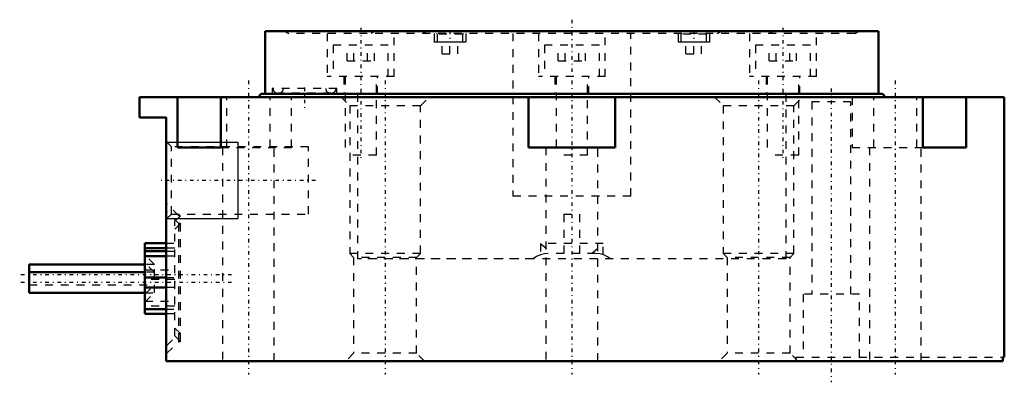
# Model space of a CAD drawing. Header units: millimetres. Extents: x -70 to 55, y -3 to 43.
import ezdxf

# ---------------------------------------------------------------- set-up
doc = ezdxf.new("R2010")
doc.units = ezdxf.units.MM
doc.linetypes.add('Center', pattern=[1.5, 0.45, -0.5, 0.05, -0.5])
doc.linetypes.add('Dashed', pattern=[2, 1, -1])
for name, color, linetype, lineweight in [('2d ConnectionPoints', 7, 'Continuous', 50), ('AM_0', 7, 'Continuous', 50), ('AM_5', 3, 'Continuous', 25), ('AM_7', 7, 'Center', 25), ('AM_9', 6, 'Dashed', 25)]:
    doc.layers.add(name, color=color, linetype=linetype, lineweight=lineweight)

# ---------------------------------------------------------------- blocks, each defined once
blk = doc.blocks.new('1_AMF553152_0_in_AMF558051_2')
at = {"layer": 'AM_0'}
for p, q in [((-39, 42), (-39, 34)), ((39, 42), (-39, 42)), ((39, 34), (39, 42))]:
    blk.add_line(p, q, dxfattribs=at)
at = {"layer": 'AM_5'}
for p, q in [((-17.5, 41.7), (-17.5, 40.6)), ((-13.5, 41.7), (-13.5, 40.6)), ((13.5, 41.7), (13.5, 40.6)), ((17.5, 41.7), (17.5, 40.6)), ((-13.5, 40.6), (-17.5, 40.6)), ((17.5, 40.6), (13.5, 40.6))]:
    blk.add_line(p, q, dxfattribs=at)
at = {"layer": 'AM_7'}
for p, q in [((-26.85, 42.4), (-26.85, 25.5)), ((-15.5, 42.07), (-15.5, 40.53)), ((15.5, 42.07), (15.5, 40.53)), ((26.85, 42.4), (26.85, 25.5)), ((-34, 34.82), (-34, 32.18))]:
    blk.add_line(p, q, dxfattribs=at)
at = {"layer": 'AM_9'}
for p, q in [((-36.5, 42), (-35.98, 41.7)), ((35.98, 41.7), (-35.98, 41.7)), ((-31.1, 41.7), (-31.1, 36.2)), ((-25, 42), (-25.52, 41.7)), ((-22.6, 36.2), (-22.6, 41.7)), ((-19, 42), (-18.48, 41.7)), ((-17.2, 41.7), (-17.12, 41.62)), ((-17.12, 41.62), (-17.12, 40.6)), ((-13.88, 41.62), (-17.12, 41.62)), ((-13.88, 41.62), (-13.8, 41.7)), ((-13.88, 40.6), (-13.88, 41.62)), ((-7.5, 41.7), (-7.5, 21)), ((-4.25, 41.7), (-4.25, 36.2)), ((4.25, 36.2), (4.25, 41.7)), ((7.5, 21), (7.5, 41.7)), ((13.8, 41.7), (13.88, 41.62)), ((13.88, 41.62), (13.88, 40.6)), ((17.12, 41.62), (13.88, 41.62)), ((17.12, 41.62), (17.2, 41.7)), ((17.12, 40.6), (17.12, 41.62)), ((18.48, 41.7), (19, 42)), ((22.6, 41.7), (22.6, 36.2)), ((25.52, 41.7), (25, 42)), ((31.1, 36.2), (31.1, 41.7)), ((35.98, 41.7), (36.5, 42)), ((-30.35, 40.2), (-30.35, 36.2)), ((-23.35, 40.2), (-30.35, 40.2)), ((-28.58, 38.2), (-28.58, 40.2)), ((-27.71, 38.2), (-27.71, 40.2)), ((-25.98, 38.2), (-25.98, 40.2)), ((-25.11, 38.2), (-25.11, 40.2)), ((-23.35, 36.2), (-23.35, 40.2)), ((-13.88, 40.6), (-17.12, 40.6)), ((-16.5, 39.1), (-16.5, 40.6)), ((-15.5, 39.1), (-15.5, 40.6)), ((-14.5, 39.1), (-14.5, 40.6)), ((-3.5, 40.2), (-3.5, 36.2)), ((3.5, 40.2), (-3.5, 40.2)), ((-1.73, 38.2), (-1.73, 40.2)), ((-0.87, 38.2), (-0.87, 40.2)), ((0.87, 38.2), (0.87, 40.2)), ((1.73, 38.2), (1.73, 40.2)), ((3.5, 36.2), (3.5, 40.2)), ((17.12, 40.6), (13.88, 40.6)), ((14.5, 39.1), (14.5, 40.6)), ((15.5, 39.1), (15.5, 40.6)), ((16.5, 39.1), (16.5, 40.6)), ((23.35, 40.2), (23.35, 36.2)), ((30.35, 40.2), (23.35, 40.2)), ((25.11, 38.2), (25.11, 40.2)), ((25.98, 38.2), (25.98, 40.2)), ((27.71, 38.2), (27.71, 40.2)), ((28.58, 38.2), (28.58, 40.2)), ((30.35, 36.2), (30.35, 40.2)), ((-16.5, 39.1), (-14.5, 39.1)), ((14.5, 39.1), (16.5, 39.1)), ((-28.58, 38.2), (-25.11, 38.2)), ((-1.73, 38.2), (1.73, 38.2)), ((25.11, 38.2), (28.58, 38.2)), ((-22.6, 36.2), (-31.1, 36.2)), ((-29, 36.2), (-29, 34)), ((-28.85, 36.2), (-28.85, 26.2)), ((-24.85, 26.2), (-24.85, 36.2)), ((-24.7, 34), (-24.7, 36.2)), ((4.25, 36.2), (-4.25, 36.2)), ((-2.15, 36.2), (-2.15, 34)), ((-2, 36.2), (-2, 26.2)), ((2, 26.2), (2, 36.2)), ((2.15, 34), (2.15, 36.2)), ((31.1, 36.2), (22.6, 36.2)), ((24.7, 36.2), (24.7, 34)), ((24.85, 36.2), (24.85, 26.2)), ((28.85, 26.2), (28.85, 36.2)), ((29, 34), (29, 36.2)), ((-38.1, 34.7), (-38.1, 34)), ((-29.9, 34.7), (-38.1, 34.7)), ((-30.6, 34.1), (-37.4, 34.1)), ((-29.9, 34), (-29.9, 34.7)), ((-27.25, 34), (-27.25, 13)), ((27.25, 13), (27.25, 34)), ((-24.85, 26.2), (-28.85, 26.2)), ((2, 26.2), (-2, 26.2)), ((28.85, 26.2), (24.85, 26.2)), ((7.5, 21), (-7.5, 21)), ((-1, 18.7), (1, 18.7)), ((-1, 18.7), (-1, 13.7)), ((1, 13.7), (1, 18.7)), ((-4, 14.96), (-2.5, 13.7)), ((-4, 14.96), (-4, 13.53)), ((4, 14.96), (-4, 14.96)), ((2.5, 13.7), (4, 14.96)), ((4, 13.53), (4, 14.96)), ((-4.93, 13), (-27.25, 13)), ((3, 13.7), (-3, 13.7)), ((27.25, 13), (4.93, 13))]:
    blk.add_line(p, q, dxfattribs=at)
for points in [[(-3, 13.7), (-3.5, 13.66), (-4, 13.53), (-4.48, 13.31), (-4.93, 13)], [(4.93, 13), (4.52, 13.29), (4.05, 13.51), (3.54, 13.65), (3, 13.7)]]:
    blk.add_lwpolyline(points, dxfattribs=at)
for centre, start, end in [((-37.4, 34.7), 180, 270), ((-37.3, 34.7), 270, 0), ((-30.7, 34.7), 180, 270), ((-30.6, 34.7), 270, 0)]:
    blk.add_arc(centre, 0.6, start, end, dxfattribs=at)
blk = doc.blocks.new('2_AMF558051_01_0_in_AMF558051_2')
at = {"layer": 'AM_0'}
for p, q in [((-39.5, 34), (-39.9, 33.6)), ((39.5, 34), (-39.5, 34)), ((39.9, 33.6), (39.5, 34)), ((55, 33.6), (-55, 33.6)), ((-55, 33.6), (-55, 31)), ((-50.14, 33.6), (-50.14, 27.2)), ((-44.64, 27.2), (-44.64, 33.6)), ((-5.5, 33.6), (-5.5, 27.2)), ((5.5, 27.2), (5.5, 33.6)), ((44.64, 33.6), (44.64, 27.2)), ((50.14, 27.2), (50.14, 33.6)), ((55, 0.5), (55, 33.6)), ((-51.61, 31), (-55, 31)), ((-51.61, 0), (-51.61, 31)), ((-50.14, 27.2), (-44.64, 27.2)), ((-5.5, 27.2), (5.5, 27.2)), ((44.64, 27.2), (50.14, 27.2)), ((-54.3, 15), (-51.61, 15)), ((-54.3, 15), (-54.3, 6)), ((-51.61, 14.37), (-54.3, 14.37)), ((-54.3, 14), (-51.61, 14)), ((-51.61, 13.37), (-54.3, 13.37)), ((-54.3, 12.3), (-69, 12.3)), ((-69, 8.7), (-69, 12.3)), ((-54.3, 11.3), (-69, 11.3)), ((-54.3, 10.63), (-51.61, 10.63)), ((-51.61, 9.37), (-54.3, 9.37)), ((-69, 8.7), (-54.3, 8.7)), ((-54.3, 6.63), (-51.61, 6.63)), ((-51.61, 6), (-54.3, 6)), ((54.82, 0), (-51.61, 0)), ((54.82, 0.5), (54.82, 0)), ((54.82, 0.5), (55, 0.5))]:
    blk.add_line(p, q, dxfattribs=at)
at = {"layer": 'AM_5'}
for p, q in [((-51.5, 27.86), (-42.5, 27.86)), ((-42.5, 27.86), (-42.5, 18.14)), ((-51.5, 18.14), (-42.5, 18.14))]:
    blk.add_line(p, q, dxfattribs=at)
at = {"layer": 'AM_7'}
for p, q in [((0, 43.45), (0, -1.7)), ((-41.14, 35.7), (-41.14, -1.7)), ((-23.75, 35.7), (-23.75, -1.7)), ((23.75, 35.7), (23.75, -1.7)), ((41.14, 35.7), (41.14, -1.7)), ((33, 34.7), (33, -2.7)), ((-32.6, 23), (-52.4, 23)), ((-43.27, 11), (-70.22, 11)), ((-43.27, 10), (-70.22, 10))]:
    blk.add_line(p, q, dxfattribs=at)
at = {"layer": 'AM_9'}
for p, q in [((-27.25, 34), (-27.25, 13)), ((27.25, 13), (27.25, 34)), ((-43.89, 27.2), (-43.89, 33.6)), ((-38.39, 27.2), (-38.39, 33.6)), ((-35.64, 27.2), (-35.64, 33.6)), ((-29.35, 33.6), (-28.25, 32.5)), ((-19.25, 32.5), (-18.15, 33.6)), ((18.15, 33.6), (19.25, 32.5)), ((28.25, 32.5), (29.35, 33.6)), ((35.5, 33), (30.5, 33)), ((30.5, 33), (30.5, 8.5)), ((35.5, 8.5), (35.5, 33)), ((35.64, 33.6), (35.64, 27.2)), ((38.39, 27.2), (38.39, 33.6)), ((43.89, 27.2), (43.89, 33.6)), ((-28.25, 32.5), (-28.25, 13.7)), ((-19.25, 32.5), (-28.25, 32.5)), ((-19.25, 13.7), (-19.25, 32.5)), ((19.25, 32.5), (19.25, 13.7)), ((28.25, 32.5), (19.25, 32.5)), ((28.25, 13.7), (28.25, 32.5)), ((-51.61, 31), (-51.5, 31)), ((-51.5, 0), (-51.5, 31)), ((-50.92, 27.28), (-51.5, 27.86)), ((-33.5, 27.28), (-50.92, 27.28)), ((-50.92, 18.72), (-50.92, 27.28)), ((-44.64, 27.2), (-35.64, 27.2)), ((-44.44, 27.2), (-44.44, 0)), ((-37.84, 0), (-37.84, 27.2)), ((-33.5, 18.72), (-33.5, 27.28)), ((-3.3, 27.2), (-3.3, 0)), ((3.3, 0), (3.3, 27.2)), ((35.64, 27.2), (44.64, 27.2)), ((37.84, 27.2), (37.84, 0)), ((44.44, 0), (44.44, 27.2)), ((-50, 18.5), (-51.5, 20)), ((-50, 17.5), (-51.5, 19)), ((-51.5, 18.14), (-50.92, 18.72)), ((-50.92, 18.72), (-33.5, 18.72)), ((-49.79, 18.5), (-50.5, 17.79)), ((-50.5, 3.21), (-50.5, 17.79)), ((-49.79, 18.5), (-50, 18.5)), ((-50, 2.5), (-50, 18.5)), ((-49.79, 2.5), (-49.79, 18.5)), ((-49.79, 17.5), (-50.5, 16.79)), ((-49.79, 17.5), (-50, 17.5)), ((-51.61, 15), (-50.5, 15)), ((-50.5, 14.37), (-51.61, 14.37)), ((-51.61, 14), (-50.5, 14)), ((-53.1, 12.3), (-54.3, 13.5)), ((-50.5, 13.37), (-51.61, 13.37)), ((-19.25, 13.7), (-28.25, 13.7)), ((-28.25, 13.7), (-27.75, 13.2)), ((-27.75, 13.2), (-27.75, 1)), ((-19.75, 13.2), (-27.75, 13.2)), ((27.25, 13), (-27.25, 13)), ((-19.75, 13.2), (-19.25, 13.7)), ((-19.75, 1), (-19.75, 13.2)), ((28.25, 13.7), (19.25, 13.7)), ((19.25, 13.7), (19.75, 13.2)), ((19.75, 13.2), (19.75, 1)), ((27.75, 13.2), (19.75, 13.2)), ((27.75, 13.2), (28.25, 13.7)), ((27.75, 1), (27.75, 13.2)), ((-53.1, 11.3), (-54.3, 12.5)), ((-53.1, 12.3), (-54.3, 12.3)), ((-54.3, 11.63), (-50.5, 11.63)), ((-53.1, 11.3), (-54.3, 11.3)), ((-53.1, 8.7), (-53.1, 12.3)), ((-50.5, 10.37), (-54.3, 10.37)), ((-51.61, 10.63), (-50.5, 10.63)), ((-69, 9.7), (-53.1, 9.7)), ((-54.3, 8.5), (-53.1, 9.7)), ((-50.5, 9.37), (-51.61, 9.37)), ((-54.3, 8.7), (-53.1, 8.7)), ((-54.3, 7.5), (-53.1, 8.7)), ((-54.3, 7.63), (-50.5, 7.63)), ((36.6, 8.5), (29.4, 8.5)), ((29.4, 8.5), (29.4, 0.5)), ((36.6, 0.5), (36.6, 8.5)), ((-50.5, 7), (-54.3, 7)), ((-51.61, 6.63), (-50.5, 6.63)), ((-50.5, 6), (-51.61, 6)), ((-50.5, 4.21), (-49.79, 3.5)), ((-51.5, 2), (-50, 3.5)), ((-50.5, 3.21), (-49.79, 2.5)), ((-50, 3.5), (-49.79, 3.5)), ((-51.5, 1), (-50, 2.5)), ((-50, 2.5), (-49.79, 2.5)), ((-27.75, 1), (-28.75, 0)), ((-19.75, 1), (-27.75, 1)), ((-18.75, 0), (-19.75, 1)), ((19.75, 1), (18.75, 0)), ((27.75, 1), (19.75, 1)), ((28.75, 0), (27.75, 1)), ((28.5, 0.5), (28.5, 0)), ((28.5, 0.5), (54.82, 0.5)), ((33, 0.5), (33, 0))]:
    blk.add_line(p, q, dxfattribs=at)

msp = doc.modelspace()

# ---------------------------------------------------------------- linework, layer by layer
at = {"layer": '2d ConnectionPoints'}
for p in [(0, 34), (0, 0)]:
    msp.add_point(p, dxfattribs=at)

# ---------------------------------------------------------------- block references
for name in ['2_AMF558051_01_0_in_AMF558051_2', '1_AMF553152_0_in_AMF558051_2']:
    msp.add_blockref(name, (0, 0))

doc.saveas('drawing.dxf')
